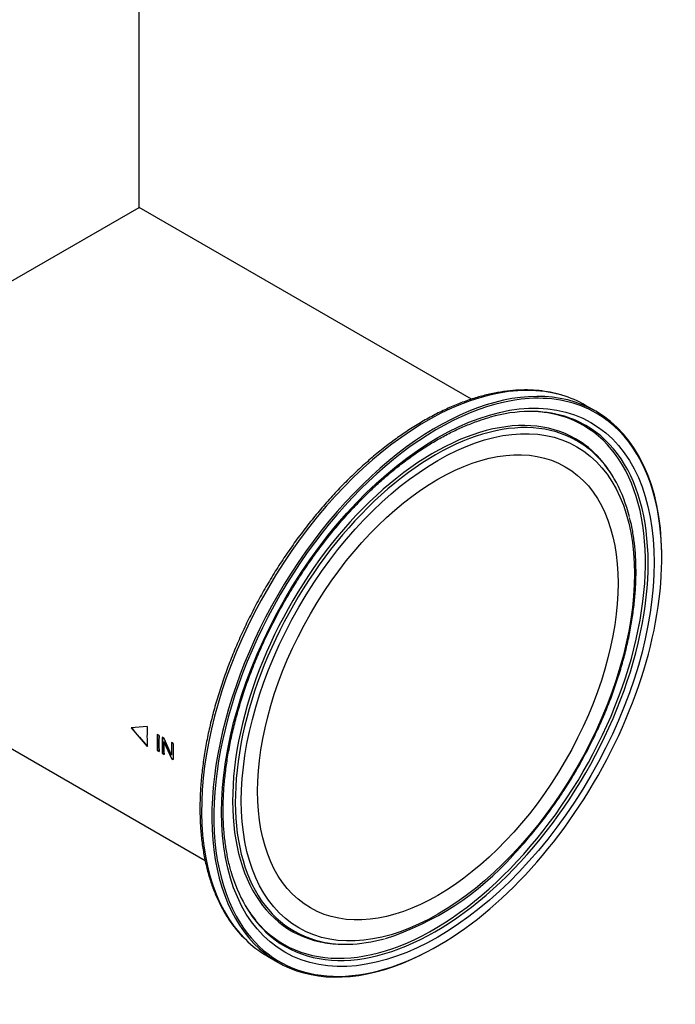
# Paper-space layout 'Invenitec-A4' of a CAD drawing. Header units: millimetres. Extents: x -51 to 244, y -44 to 247.
# Tile 6 of 8: x 199 to 232, y 106 to 155. Entities that reach past the tile are written whole.
import ezdxf

# ---------------------------------------------------------------- set-up
doc = ezdxf.new("R2010")
doc.units = ezdxf.units.MM
doc.layers.add('Default', color=7, linetype='Continuous')
doc.layers.add('FET-30T-30T', color=7, linetype='Continuous')

# ---------------------------------------------------------------- blocks, each defined once
blk = doc.blocks.new('SE1')
at = {"layer": 'FET-30T-30T', "color": 7, "linetype": 'Continuous'}
for p, q in [((256.506, 104.806), (256.506, 124.017)), ((233.741, 91.663), (256.506, 104.806)), ((273.145, 95.199), (256.506, 104.806)), ((279.371, 94.595), (278.854, 94.894)), ((224.857, 92.282), (259.805, 72.105)), ((280.222, 91.322), (280.163, 91.419)), ((256.909, 78.817), (256.103, 78.749)), ((257.504, 78.364), (257.413, 78.417)), ((257.76, 78.216), (257.665, 78.271)), ((257.762, 78.052), (257.75, 78.045)), ((257.75, 78.045), (258.118, 77.208)), ((258.12, 77.375), (257.76, 78.216)), ((257.762, 78.052), (258.13, 77.216)), ((258.213, 77.954), (258.125, 78.005)), ((257.424, 77.624), (257.412, 77.616)), ((257.412, 77.616), (257.504, 77.563)), ((257.424, 77.624), (257.503, 77.578)), ((257.677, 77.478), (257.665, 77.47)), ((257.665, 77.47), (257.753, 77.419)), ((257.677, 77.478), (257.753, 77.434)), ((258.13, 77.216), (258.118, 77.208)), ((258.118, 77.208), (258.213, 77.154)), ((258.132, 77.382), (258.12, 77.375)), ((258.13, 77.216), (258.212, 77.169)), ((266.593, 67.915), (266.706, 67.912)), ((262.929, 67.311), (263.446, 67.012))]:
    blk.add_line(p, q, dxfattribs=at)
for centre, radius, start, end in [((310.685, 124.857), 71.451, 220.18946, 221.18026), ((310.713, 124.908), 71.491, 220.20844, 221.1983), ((264.38, 81.978), 14.487, 287.9309, 318.4397)]:
    blk.add_arc(centre, radius, start, end, dxfattribs=at)
for centre, major_axis, start_param, end_param in [((270.892, 81.102), (7.962, 13.791), 0.139636, 2.990807), ((271.409, 80.804), (7.962, 13.791), 0, 3.857415), ((271.458, 80.775), (7.927, 13.731), 0.36486, 2.845786), ((271.458, 80.775), (7.927, 13.731), 0, 0.36486), ((270.892, 81.102), (7.962, 13.791), 0, 0.139636), ((271.243, 80.899), (7.113, 12.32), 0, 3.327099), ((271.338, 80.845), (7.528, 13.039), 0.133983, 0.525442), ((271.338, 80.845), (7.085, 12.271), 0, 3.28402), ((271.243, 80.899), (7.5, 12.99), 0.2161, 0.298851), ((271.243, 80.899), (7.5, 12.99), 0, 0.2161), ((271.338, 80.845), (7.528, 13.039), 0, 0.133983), ((271.409, 80.804), (7.962, 13.791), 5.515421, 6.283185), ((271.458, 80.775), (7.927, 13.731), 5.657308, 6.283185), ((271.243, 80.899), (7.5, 12.99), 2.93333, 6.283185), ((271.338, 80.845), (7.528, 13.039), 3.004838, 6.283185), ((271.243, 80.899), (7.113, 12.32), 6.095106, 6.283185), ((271.338, 80.845), (7.085, 12.271), 6.132337, 6.283185), ((271.338, 80.845), (7.085, 12.271), 5.748295, 6.132337), ((271.243, 80.899), (7.113, 12.32), -0.304849, -0.188079), ((271.458, 80.775), (7.927, 13.731), 3.848512, 5.657308), ((266.328, 83.737), (-6.667, -11.548), -0.832956, -0.740664), ((266.835, 83.444), (-6.667, -11.548), -0.823277, -0.749786), ((266.835, 83.444), (-6.659, -11.533), -0.823277, -0.749786), ((266.927, 83.391), (-6.667, -11.548), -0.823277, -0.749786), ((267.088, 83.298), (-6.667, -11.548), -0.823277, -0.749786), ((267.088, 83.298), (-6.659, -11.533), -0.823277, -0.749786), ((267.176, 83.247), (-6.667, -11.548), -0.807473, -0.749786), ((267.547, 83.033), (-6.667, -11.548), -0.823277, -0.76559), ((267.547, 83.033), (-6.659, -11.533), -0.823277, -0.76559), ((267.636, 82.982), (-6.667, -11.548), -0.823277, -0.749786), ((271.338, 80.845), (7.528, 13.039), 2.634067, 3.004838), ((271.243, 80.899), (7.5, 12.99), -3.440443, -3.349856), ((271.458, 80.775), (7.927, 13.731), 2.845786, 3.848512), ((270.892, 81.102), (7.962, 13.791), 2.990807, 3.141593), ((271.338, 80.845), (7.085, 12.271), 3.28402, 3.670412), ((271.243, 80.899), (7.113, 12.32), 3.327099, 3.446442)]:
    blk.add_ellipse(centre, major_axis=major_axis, ratio=0.57735, start_param=start_param, end_param=end_param, dxfattribs=at)
for major_axis in [(7.657, 13.262), (6.956, 12.048), (-6.379, -11.048)]:
    blk.add_ellipse((271.458, 80.775), major_axis=major_axis, ratio=0.57735, dxfattribs=at)
for points, knots in [([(277.628, 95.416), (277.625, 95.417), (277.459, 95.474), (277.08, 95.554), (276.53, 95.639), (275.952, 95.671), (275.36, 95.656), (274.752, 95.593), (274.131, 95.481), (273.499, 95.321), (272.859, 95.114), (272.212, 94.86), (271.562, 94.56), (270.909, 94.216), (270.256, 93.828), (269.606, 93.397), (268.961, 92.927), (268.322, 92.417), (267.692, 91.87), (267.072, 91.287), (266.465, 90.671), (265.873, 90.024), (265.298, 89.347), (264.741, 88.643), (264.204, 87.914), (263.689, 87.163), (263.198, 86.392), (262.732, 85.604), (262.293, 84.801), (261.883, 83.986), (261.502, 83.161), (261.151, 82.33), (260.833, 81.494), (260.548, 80.657), (260.297, 79.822), (260.08, 78.99), (259.9, 78.166), (259.756, 77.35), (259.648, 76.547), (259.578, 75.759), (259.545, 74.988), (259.55, 74.236), (259.593, 73.507), (259.674, 72.803), (259.793, 72.126), (259.949, 71.478), (260.141, 70.862), (260.371, 70.28), (260.635, 69.735), (260.935, 69.225), (261.266, 68.762), (261.561, 68.409), (261.733, 68.245), (261.79, 68.191)], [0, 0, 0, 0, 0.000349, 0.020299, 0.04029, 0.060332, 0.080427, 0.100574, 0.120767, 0.140996, 0.161254, 0.181531, 0.20182, 0.222116, 0.242414, 0.26271, 0.283003, 0.303292, 0.323576, 0.343855, 0.36413, 0.3844, 0.404666, 0.424929, 0.445189, 0.465447, 0.485704, 0.50596, 0.526217, 0.546474, 0.566732, 0.586992, 0.607254, 0.62752, 0.64779, 0.668064, 0.688343, 0.708628, 0.728919, 0.749217, 0.76952, 0.789828, 0.81014, 0.830455, 0.850766, 0.871071, 0.891361, 0.911628, 0.931865, 0.95206, 0.972205, 0.992295, 1, 1, 1, 1]), ([(261.118, 71.528), (261.111, 71.547), (261.048, 71.746), (260.947, 72.192), (260.832, 72.823), (260.755, 73.493), (260.713, 74.187), (260.709, 74.905), (260.741, 75.644), (260.809, 76.401), (260.914, 77.175), (261.056, 77.961), (261.233, 78.758), (261.445, 79.563), (261.692, 80.373), (261.972, 81.184), (262.285, 81.995), (262.63, 82.802), (263.005, 83.602), (263.409, 84.392), (263.841, 85.171), (264.299, 85.934), (264.781, 86.679), (265.286, 87.404), (265.813, 88.106), (266.358, 88.783), (266.921, 89.432), (267.499, 90.05), (268.09, 90.637), (268.691, 91.189), (269.302, 91.705), (269.919, 92.183), (270.541, 92.621), (271.165, 93.018), (271.788, 93.373), (272.41, 93.685), (273.023, 93.949), (273.593, 94.159), (273.916, 94.25), (274.079, 94.295)], [0, 0, 0, 0, 0.002634, 0.030569, 0.058476, 0.086365, 0.114246, 0.142124, 0.170003, 0.197886, 0.225775, 0.253671, 0.281575, 0.309485, 0.337403, 0.365327, 0.393257, 0.42119, 0.449128, 0.477068, 0.505009, 0.532951, 0.560893, 0.588832, 0.616769, 0.644702, 0.672629, 0.700551, 0.728466, 0.756373, 0.784271, 0.812161, 0.840041, 0.867913, 0.895776, 0.923634, 0.95149, 0.979346, 1, 1, 1, 1]), ([(275.22, 72.367), (275.329, 72.484), (275.597, 72.77), (276.071, 73.312), (276.6, 73.964), (277.113, 74.647), (277.604, 75.351), (278.071, 76.076), (278.513, 76.818), (278.929, 77.576), (279.316, 78.346), (279.674, 79.125), (280, 79.91), (280.295, 80.7), (280.556, 81.49), (280.783, 82.278), (280.974, 83.061), (281.13, 83.836), (281.249, 84.601), (281.331, 85.352), (281.375, 86.087), (281.382, 86.803), (281.35, 87.499), (281.281, 88.166), (281.183, 88.772), (281.101, 89.104), (281.059, 89.272)], [0, 0, 0, 0, 0.022624, 0.065548, 0.108468, 0.151381, 0.194288, 0.237192, 0.280093, 0.322995, 0.365898, 0.408804, 0.451715, 0.494633, 0.537559, 0.580496, 0.623445, 0.666407, 0.709384, 0.752376, 0.795384, 0.838406, 0.881439, 0.924479, 0.967516, 1, 1, 1, 1])]:
    blk.add_open_spline(points, degree=3, knots=knots, dxfattribs=at)

psp = doc.layouts.new('Invenitec-A4')

# ---------------------------------------------------------------- block references
at = {"layer": 'Default'}
psp.add_blockref('SE1', (-51.3003, 41.2022), dxfattribs=at)

doc.saveas('drawing.dxf')
